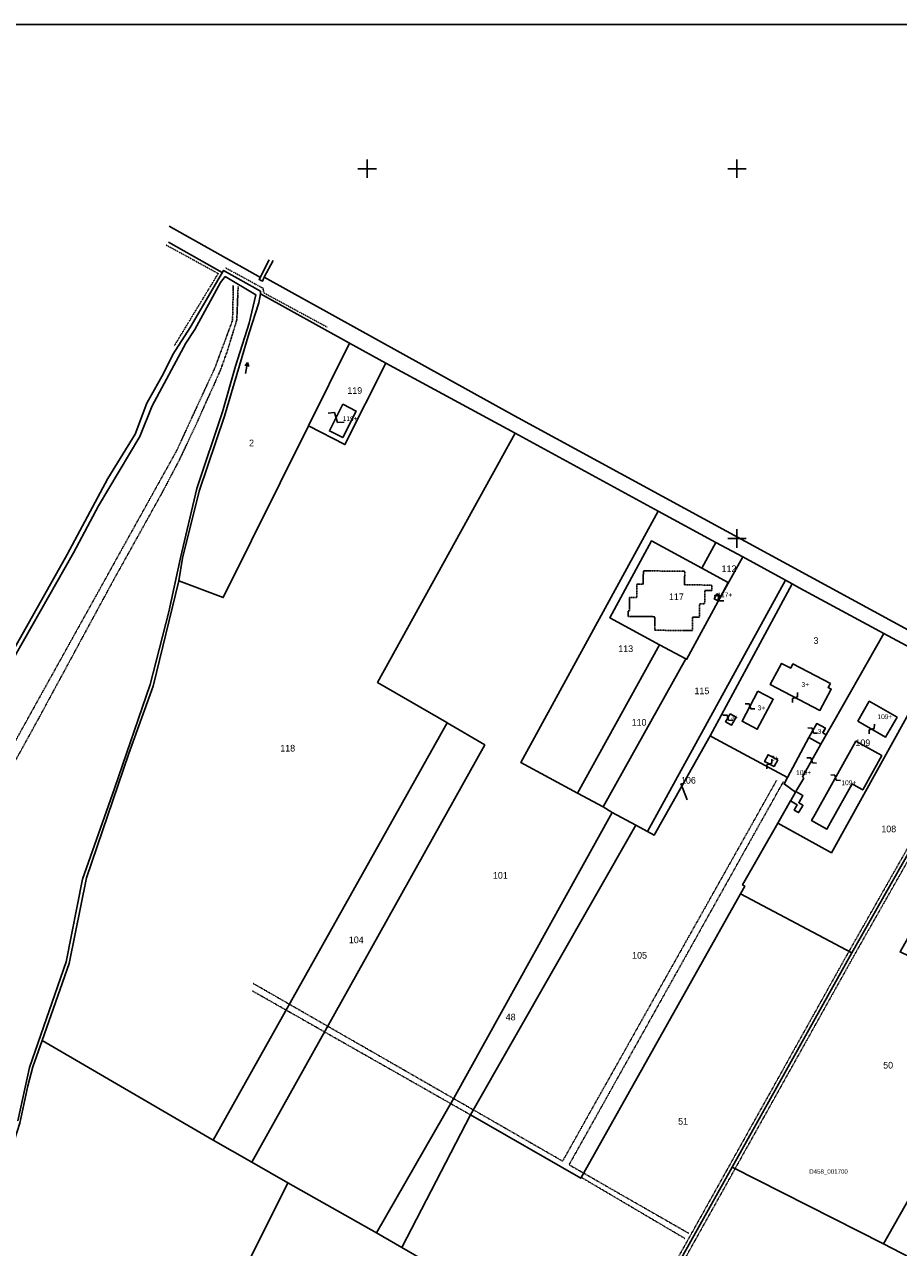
# Model space of a CAD drawing. Header units: metres. Extents: x 14620 to 16512, y -20587 to -19322.
# Tile 4 of 9: x 15015 to 15487, y -19984 to -19322. Entities that reach past the tile are written whole.
import ezdxf

# ---------------------------------------------------------------- set-up
doc = ezdxf.new("R2010")
doc.units = ezdxf.units.M
for name, pattern in [('CONTINUA', [0]), ('FRECCETTA', [1, -1]), ('TRATTEGGIATA2', [0.3, 0.15, -0.15]), ('TRATTEGGIATA5', [0.3, 0.15, -0.15]), ('TRATTO-PUNTO', [0.4, 0.15, -0.125, 0, -0.125])]:
    doc.linetypes.add(name, pattern=pattern)
for name, color, linetype in [('CONFINE', 3, 'CONTINUA'), ('FABBRICATI', 1, 'CONTINUA'), ('LINEEVARIE', 6, 'CONTINUA'), ('PARTICELLE', 7, 'CONTINUA'), ('SIMBOLI', 6, 'CONTINUA')]:
    doc.layers.add(name, color=color, linetype=linetype)

# ---------------------------------------------------------------- blocks, each defined once
blk = doc.blocks.new('3', base_point=(5, 5))
at = {"layer": 'SIMBOLI'}
for p, q in [((5, 0), (5, 10)), ((0, 5), (10, 5))]:
    blk.add_line(p, q, dxfattribs=at)
blk = doc.blocks.new('6', base_point=(8, 5))
at = {"layer": 'SIMBOLI'}
for p in [(2, 5), (6, 6), (6, 4)]:
    blk.add_line(p, (8, 5), dxfattribs=at)
blk = doc.blocks.new('9', base_point=(5, 5))
at = {"layer": 'SIMBOLI'}
for p, q in [((2, 5), (4, 6)), ((4, 6), (6, 4)), ((6, 4), (8, 5))]:
    blk.add_line(p, q, dxfattribs=at)
blk = doc.blocks.new('14', base_point=(5, 5))
at = {"layer": 'SIMBOLI'}
for p, q in [((0, 5), (3, 7)), ((3, 7), (7, 3)), ((7, 3), (10, 5))]:
    blk.add_line(p, q, dxfattribs=at)

msp = doc.modelspace()

# ---------------------------------------------------------------- linework, layer by layer
at = {"layer": 'CONFINE'}
msp.add_lwpolyline([(15508.282, -19666.924), (15479.489, -19651.362), (15434.066, -19626.812), (15429.819, -19624.504), (15426.253, -19622.566), (15403.118, -19609.993), (15388.678, -19602.146), (15357.42, -19585.159), (15280.093, -19543.136), (15210.152, -19505.126), (15190.345, -19494.362), (15142.356, -19467.657), (15142.357, -19466.262), (15122.303, -19455.002), (15104.216, -19485.98), (15094.923, -19500.522), (15089.825, -19510.782), (15080.831, -19526.918), (15074.431, -19543.653), (15059.642, -19567.558), (15037.754, -19608.597), (14994.382, -19685.394)], dxfattribs=at)
at = {"layer": 'FABBRICATI'}
for points in [[(15186.753, -19527.434), (15179.541, -19541.829), (15186.759, -19545.489), (15193.971, -19531.094), (15186.753, -19527.434)], [(15390.969, -19631.007), (15389.195, -19630.025), (15387.756, -19632.663), (15389.53, -19633.646), (15390.969, -19631.007)], [(15450.528, -19678.367), (15430.285, -19667.86), (15429.085, -19670.127), (15424.128, -19667.551), (15418.019, -19679.077), (15444.89, -19693.051), (15451.012, -19681.509), (15449.328, -19680.634), (15450.528, -19678.367)], [(15411.356, -19682.669), (15402.775, -19698.882), (15411.036, -19703.171), (15419.617, -19686.974), (15411.356, -19682.669)], [(15486.608, -19696.636), (15471.614, -19688.038), (15465.424, -19698.795), (15480.446, -19707.4), (15486.608, -19696.636)], [(15396.301, -19694.809), (15393.87, -19699.185), (15397.142, -19700.954), (15399.572, -19696.633), (15396.301, -19694.809)], [(15438.917, -19707.684), (15445.462, -19711.262), (15448.327, -19706.237), (15446.468, -19705.118), (15447.852, -19702.609), (15443.163, -19700.089), (15438.917, -19707.684)], [(15429.111, -19741.651), (15428.913, -19741.998), (15432.607, -19744.168), (15431.017, -19746.878), (15433.355, -19748.249), (15435.219, -19745.07), (15435.69, -19744.266), (15433.421, -19742.937), (15435.706, -19739.04), (15431.874, -19736.892), (15436.107, -19729.599), (15435.409, -19728.901), (15445.462, -19711.262), (15438.917, -19707.684), (15427.41, -19729.252), (15425.525, -19732.785), (15431.662, -19737.257), (15429.111, -19741.651)], [(15442.397, -19749.088), (15440.43, -19752.627), (15448.698, -19757.212), (15450.648, -19753.707), (15462.278, -19732.806), (15465.779, -19734.748), (15468.043, -19736.005), (15478.324, -19717.476), (15476.336, -19716.374), (15464.29, -19709.691), (15442.397, -19749.088)], [(15422.053, -19719.681), (15416.851, -19716.991), (15414.919, -19720.647), (15420.119, -19723.343), (15422.053, -19719.681)]]:
    msp.add_lwpolyline(points, close=True, dxfattribs=at)
at = {"layer": 'LINEEVARIE', "color": 2}
msp.add_lwpolyline([(14620, -20587), (14620, -19322), (16512, -19322), (16512, -20587), (14620, -20587)], dxfattribs=at)
at = {"layer": 'LINEEVARIE'}
for points in [[(15142.362, -19458.891), (15092.877, -19431.089)], [(15121.587, -19456.229), (15092.471, -19439.756)], [(15144.359, -19458.592), (15143.359, -19460.883), (15141.563, -19459.986), (15146.96, -19449.228)], [(15144.359, -19458.592), (15149.156, -19449.627)], [(15710.655, -19767.3), (15541.843, -19676.222), (15279.646, -19533.626), (15144.359, -19458.592)]]:
    msp.add_lwpolyline(points, dxfattribs=at)
at = {"layer": 'LINEEVARIE', "linetype": 'TRATTO-PUNTO'}
for points in [[(15091.272, -19441.349), (15119.408, -19456.695), (15095.625, -19495.84)], [(15123.302, -19453.608), (15143.656, -19464.669), (15144.053, -19467.159), (15178.274, -19485.693)]]:
    msp.add_lwpolyline(points, dxfattribs=at)
at = {"layer": 'LINEEVARIE', "linetype": 'TRATTEGGIATA2'}
for points in [[(15006.089, -19922.483), (14920.99, -19869.174), (15096.982, -19552.423), (15117.574, -19507.798), (15127.175, -19481.999), (15127.587, -19463.271)], [(15130.182, -19463.77), (15129.47, -19481.8), (15124.368, -19498.535), (15120.868, -19508.297), (15116.869, -19517.461), (15111.97, -19528.219), (15108.371, -19536.387), (15098.375, -19557.603), (15088.98, -19575.433), (15062.497, -19623.045), (15022.22, -19697.452), (14927.877, -19868.677), (15007.19, -19918.897)], [(15539.804, -19683.96), (15460.364, -19823.778), (15333.65, -20050.77), (15329.352, -20058.043), (15194.023, -20301.426)], [(15542.895, -19685.591), (15463.415, -19825.497), (15336.686, -20052.514), (15332.39, -20059.784), (15200.256, -20297.421)], [(15421.434, -19730.891), (15305.707, -19936.779), (15138.395, -19840.72)], [(15425.226, -19731.39), (15309.199, -19938.772), (15373.949, -19975.841)], [(15137.694, -19844.605), (15255.92, -19911.767)], [(15371.851, -19978.63), (15315.771, -19945.529)]]:
    msp.add_lwpolyline(points, dxfattribs=at)
at = {"layer": 'LINEEVARIE', "linetype": 'TRATTEGGIATA5'}
msp.add_lwpolyline([(15386.489, -19625.245), (15386.469, -19628.135), (15382.639, -19628.085), (15382.54, -19635.398), (15379.85, -19635.362), (15379.737, -19642.624), (15375.959, -19642.576), (15375.901, -19649.861), (15355.573, -19649.633), (15355.631, -19642.32), (15341.081, -19642.137), (15341.127, -19639.227), (15341.833, -19639.237), (15341.932, -19631.961), (15345.81, -19632.013), (15345.86, -19624.717), (15349.27, -19624.761), (15349.411, -19617.487), (15371.782, -19617.789), (15371.642, -19625.053), (15386.489, -19625.245)], dxfattribs=at)
at = {"layer": 'PARTICELLE', "color": 2, "linetype": 'FRECCETTA'}
msp.add_line((15369.748, -19732.619), (15373.061, -19741.455), dxfattribs=at)
at = {"layer": 'PARTICELLE'}
for points in [[(15012.182, -19916.208), (15016.488, -19896.087), (15019.191, -19885.727), (15024.206, -19871.456), (15038.793, -19829.945), (15048.209, -19783.625), (15071.113, -19716.288), (15084.314, -19679.83), (15098.029, -19622.952), (15100.134, -19610.699), (15109.043, -19574.44), (15122.746, -19533.799), (15136.153, -19488.774), (15141.454, -19472.538), (15142.356, -19467.657), (15142.357, -19466.262), (15122.303, -19455.002), (15104.216, -19485.98), (15094.923, -19500.522), (15089.825, -19510.782), (15080.831, -19526.918), (15074.431, -19543.653), (15059.642, -19567.558), (15037.754, -19608.597), (14994.382, -19685.394)], [(15011.085, -19914.913), (15017.294, -19886.225), (15037.097, -19828.949), (15045.913, -19784.222), (15063.315, -19735.313), (15082.618, -19678.934), (15092.727, -19639.686), (15098.936, -19610.4), (15107.846, -19573.045), (15121.749, -19531.607), (15128.754, -19506.804), (15136.156, -19483.594), (15139.761, -19468.154), (15123.199, -19458.389), (15120.702, -19461.576), (15106.71, -19486.976), (15101.914, -19494.347), (15083.724, -19528.214), (15077.025, -19544.948), (15054.741, -19582.301), (15041.149, -19607.8), (14977.89, -19718.862)], [(14977.89, -19718.862), (15041.149, -19607.8), (15054.741, -19582.301), (15077.025, -19544.948), (15083.724, -19528.214), (15101.914, -19494.347), (15106.71, -19486.976), (15120.702, -19461.576), (15123.199, -19458.389), (15139.761, -19468.154), (15136.156, -19483.594), (15128.754, -19506.804), (15121.749, -19531.607), (15107.846, -19573.045), (15098.936, -19610.4), (15092.727, -19639.686), (15082.618, -19678.934), (15063.315, -19735.313), (15045.913, -19784.222), (15037.097, -19828.949), (15017.294, -19886.225), (15011.085, -19914.913)]]:
    msp.add_lwpolyline(points, dxfattribs=at)
for points in [[(15142.356, -19467.657), (15141.454, -19472.538), (15136.153, -19488.774), (15122.746, -19533.799), (15109.043, -19574.44), (15100.134, -19610.699), (15098.029, -19622.952), (15122.176, -19632.021), (15168.18, -19539.122), (15190.345, -19494.362), (15142.356, -19467.657)], [(15190.345, -19494.362), (15168.18, -19539.122), (15187.974, -19549.254), (15210.152, -19505.126), (15190.345, -19494.362)], [(15024.206, -19871.456), (15116.747, -19925.364), (15243.197, -19699.681), (15243.072, -19699.608), (15205.584, -19677.859), (15280.093, -19543.136), (15210.152, -19505.126), (15187.974, -19549.254), (15168.18, -19539.122), (15122.176, -19632.021), (15098.029, -19622.952), (15084.314, -19679.83), (15071.113, -19716.288), (15048.209, -19783.625), (15038.793, -19829.945), (15024.206, -19871.456)], [(15357.42, -19585.159), (15280.093, -19543.136), (15205.584, -19677.859), (15243.072, -19699.608), (15243.197, -19699.681), (15263.559, -19711.68), (15137.58, -19937.378), (15157.143, -19948.502), (15205.119, -19975.603), (15246.844, -19902.8), (15332.591, -19748.21), (15327.703, -19745.121), (15313.834, -19737.747), (15283.105, -19721.134), (15357.42, -19585.159)], [(15283.105, -19721.134), (15313.834, -19737.747), (15358.153, -19657.45), (15331.252, -19642.868), (15353.774, -19601.32), (15380.986, -19616.082), (15388.678, -19602.146), (15357.42, -19585.159), (15283.105, -19721.134)], [(15389.605, -19634.206), (15395.212, -19623.8), (15380.986, -19616.082), (15353.774, -19601.32), (15331.252, -19642.868), (15358.153, -19657.45), (15372.34, -19665.141), (15372.8, -19665.39), (15389.605, -19634.206)], [(15389.605, -19634.206), (15403.118, -19609.993), (15388.678, -19602.146), (15380.986, -19616.082), (15395.212, -19623.8), (15389.605, -19634.206)], [(15327.703, -19745.121), (15332.591, -19748.21), (15345.361, -19755.087), (15351.647, -19758.473), (15426.253, -19622.566), (15403.118, -19609.993), (15389.605, -19634.206), (15372.8, -19665.39), (15372.34, -19665.141), (15327.703, -19745.121)], [(15429.819, -19624.504), (15426.253, -19622.566), (15351.647, -19758.473), (15355.304, -19760.435), (15385.448, -19706.719), (15429.819, -19624.504)], [(15427.41, -19729.252), (15438.917, -19707.684), (15445.462, -19711.262), (15448.327, -19706.237), (15452.498, -19698.92), (15479.489, -19651.362), (15434.066, -19626.812), (15429.819, -19624.504), (15385.448, -19706.719), (15388.712, -19708.472), (15427.41, -19729.252)], [(15429.111, -19741.651), (15428.913, -19741.998), (15422.119, -19753.907), (15451.083, -19770.011), (15508.282, -19666.924), (15479.489, -19651.362), (15452.498, -19698.92), (15448.327, -19706.237), (15445.462, -19711.262), (15438.917, -19707.684), (15427.41, -19729.252), (15425.525, -19732.785), (15431.662, -19737.257), (15429.111, -19741.651)], [(15327.703, -19745.121), (15372.34, -19665.141), (15358.153, -19657.45), (15313.834, -19737.747), (15327.703, -19745.121)], [(15462.182, -19824.122), (15512.147, -19736.173), (15518.654, -19724.719), (15541.338, -19684.789), (15508.282, -19666.924), (15451.083, -19770.011), (15422.119, -19753.907), (15403.028, -19787.371), (15404.226, -19788.068), (15401.884, -19792.127), (15462.182, -19824.122)], [(15243.197, -19699.681), (15116.747, -19925.364), (15116.676, -19925.491), (15137.58, -19937.378), (15263.559, -19711.68), (15243.197, -19699.681)], [(15315.482, -19946.045), (15401.884, -19792.127), (15404.226, -19788.068), (15403.028, -19787.371), (15422.119, -19753.907), (15428.913, -19741.998), (15429.111, -19741.651), (15431.662, -19737.257), (15425.525, -19732.785), (15427.41, -19729.252), (15388.712, -19708.472), (15385.448, -19706.719), (15355.304, -19760.435), (15351.647, -19758.473), (15345.361, -19755.087), (15255.92, -19911.767), (15315.482, -19946.045)], [(15397.504, -19939.975), (15479.243, -19981.537), (15550.015, -19856.768), (15523.459, -19842.18), (15595.214, -19713.986), (15574.809, -19702.757), (15503.306, -19830.821), (15488.24, -19823.646), (15531.38, -19747.028), (15512.147, -19736.173), (15462.182, -19824.122), (15397.504, -19939.975)], [(15218.746, -19983.492), (15255.92, -19911.767), (15345.361, -19755.087), (15332.591, -19748.21), (15246.844, -19902.8), (15205.119, -19975.603), (15218.746, -19983.492)], [(15662.26, -19749.959), (15637.677, -19792.69), (15597.793, -19772.622), (15550.015, -19856.768), (15479.243, -19981.537), (15542.142, -20014.239), (15686.103, -19763.236), (15662.26, -19749.959)], [(15462.182, -19824.122), (15401.884, -19792.127), (15315.482, -19946.045), (15255.92, -19911.767), (15218.746, -19983.492), (15335.446, -20051.144), (15397.504, -19939.975), (15462.182, -19824.122)], [(15024.206, -19871.456), (15019.191, -19885.727), (15016.488, -19896.087), (15012.182, -19916.208), (15004.48, -19939.916), (14986.266, -20007.254), (14974.571, -20032.455), (14971.568, -20043.611), (14967.868, -20054.369), (14967.16, -20067.319), (14947.047, -20138.243), (14941.242, -20160.357), (15027.205, -20208.555), (15157.143, -19948.502), (15137.58, -19937.378), (15116.676, -19925.491), (15116.747, -19925.364), (15024.206, -19871.456)], [(15371.297, -20081.997), (15421.554, -20110.693), (15440.118, -20121.292), (15501.728, -20156.366), (15518.46, -20165.891), (15559.311, -20091.726), (15575.705, -20056.265), (15586, -20037.041), (15542.142, -20014.239), (15479.243, -19981.537), (15397.504, -19939.975), (15335.446, -20051.144), (15330.871, -20058.914), (15371.297, -20081.997)], [(15248.133, -20331.55), (15371.297, -20081.997), (15330.871, -20058.914), (15335.446, -20051.144), (15218.746, -19983.492), (15205.119, -19975.603), (15157.143, -19948.502), (15027.205, -20208.555), (15248.133, -20331.55)]]:
    msp.add_lwpolyline(points, close=True, dxfattribs=at)

# ---------------------------------------------------------------- block references
at = {"layer": 'SIMBOLI'}
for p in [(15200, -19400), (15400, -19400), (15400, -19600)]:
    msp.add_blockref('3', p, dxfattribs=at)
for name, p, rotation in [('6', (15135.343, -19504.813), 78.673), ('14', (15183.147, -19534.631), 150.298), ('9', (15390.25, -19632.326), 151.387), ('9', (15431.455, -19686.064), 62.514), ('9', (15407.066, -19690.775), 332.111), ('9', (15395.086, -19696.997), 330.965), ('9', (15472.935, -19703.097), 60.222), ('9', (15441.04, -19703.886), 330.793), ('9', (15417.519, -19721.995), 62.572), ('9', (15440.436, -19720.081), 150.355), ('9', (15453.343, -19729.39), 330.965)]:
    msp.add_blockref(name, p, dxfattribs=dict(at, rotation=rotation))

# ---------------------------------------------------------------- texts
at = {"layer": 'CONFINE', "color": 7}
msp.add_text('D458_001700', height=2.4, dxfattribs=at).set_placement((15439.14, -19943.614))
at = {"layer": 'FABBRICATI', "color": 7}
for s, p in [('119+', (15186.756, -19536.462)), ('117+', (15389.362, -19631.836)), ('3+', (15434.938, -19680.301)), ('3+', (15411.199, -19692.92)), ('3+', (15396.732, -19697.882)), ('109+', (15476.016, -19697.719)), ('3+', (15443.717, -19705.676)), ('3+', (15418.484, -19720.167)), ('109+', (15432.019, -19727.967)), ('109+', (15456.503, -19733.452))]:
    msp.add_text(s, height=2.6, dxfattribs=at).set_placement(p)
at = {"layer": 'PARTICELLE', "color": 7}
for s, p in [('119', (15189.261, -19521.808)), ('2', (15136.109, -19550.138)), ('112', (15391.698, -19618.176)), ('117', (15363.246, -19633.346)), ('3', (15441.427, -19657.047)), ('113', (15335.833, -19661.453)), ('115', (15377.043, -19684.233)), ('110', (15343.063, -19701.285)), ('118', (15152.984, -19715.245)), ('109', (15464.097, -19712.313)), ('106', (15369.748, -19732.619)), ('108', (15478.112, -19758.911)), ('101', (15268.017, -19784.034)), ('104', (15190.064, -19818.907)), ('105', (15343.314, -19827.279)), ('48', (15274.92, -19860.667)), ('50', (15479.112, -19886.702)), ('51', (15368.202, -19917.066))]:
    msp.add_text(s, height=3.6, dxfattribs=at).set_placement(p)

doc.saveas('drawing.dxf')
